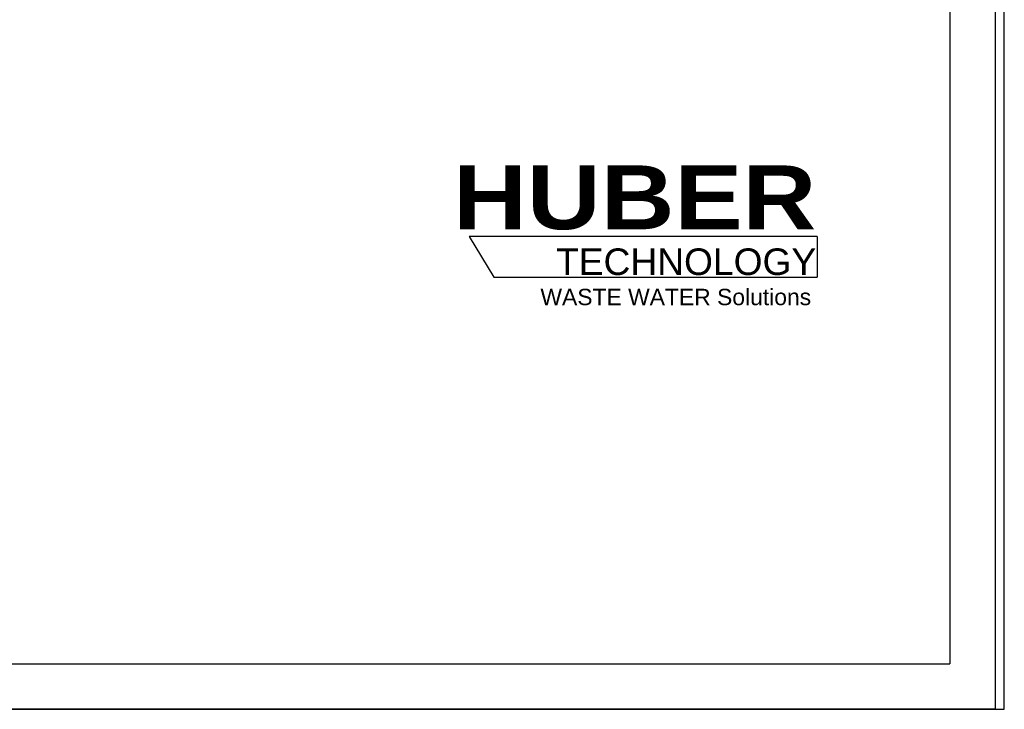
# Model space of a CAD drawing. Header units: millimetres. Extents: x 0 to 2100, y 0 to 2970.
# Tile 2 of 8: x 1017 to 2100, y 0 to 759. Entities that reach past the tile are written whole.
import ezdxf

# ---------------------------------------------------------------- set-up
doc = ezdxf.new("R2010")
doc.units = ezdxf.units.MM
doc.header["$LTSCALE"] = 193.6
doc.layers.get('0').update_dxf_attribs({"linetype": 'CONTINUOUS'})
doc.layers.add('HUBER_Logo_BL0', color=7, linetype='CONTINUOUS')
doc.styles.add('TEXTSTYLE_2', font='ariblk.ttf')
doc.styles.add('TEXTSTYLE_3', font='arial.ttf')

# ---------------------------------------------------------------- blocks, each defined once
blk = doc.blocks.new('HUBER_LOGO_BL0', base_point=(1705.8, 504.8))
at = {"layer": 'HUBER_Logo_BL0', "color": 5, "linetype": 'CONTINUOUS'}
for p, q in [((1894.2, 520.3), (1511.7, 520.3)), ((1511.7, 520.3), (1538.7, 475.3)), ((1894.2, 520.3), (1894.2, 475.3)), ((1538.7, 475.3), (1894.2, 475.3))]:
    blk.add_line(p, q, dxfattribs=at)
at = {"layer": 'HUBER_Logo_BL0', "color": 2, "linetype": 'CONTINUOUS', "attachment_point": 3, "line_spacing_factor": 0.78}
for s, insert, char_height, width, style in [('HUBER\\P\\fArial;\\H29.25;TECHNOLOGY ', (1893.2, 598.3), 70.2, 387.672, 'TEXTSTYLE_2'), ('WASTE WATER Solutions', (1887.6, 462.6), 18, 297.033, 'TEXTSTYLE_3')]:
    blk.add_mtext(s, dxfattribs=dict(at, insert=insert, char_height=char_height, width=width, style=style))

msp = doc.modelspace()

# ---------------------------------------------------------------- linework, layer by layer
at = {"color": 7, "linetype": 'CONTINUOUS'}
for p, q in [((2100, 0), (2100, 2970)), ((2100, 0), (2100, 2970)), ((0, 0), (2100, 0)), ((0, 0), (2100, 0))]:
    msp.add_line(p, q, dxfattribs=at)
at = {"color": 3, "linetype": 'CONTINUOUS'}
for p, q in [((2090, 2950), (2090, 0)), ((2090, 0), (0, 0))]:
    msp.add_line(p, q, dxfattribs=at)
at = {"color": 5, "linetype": 'CONTINUOUS'}
for p in [(2040, 2900), (200, 50)]:
    msp.add_line(p, (2040, 50), dxfattribs=at)

# ---------------------------------------------------------------- block references
at = {"layer": 'HUBER_Logo_BL0'}
msp.add_blockref('HUBER_LOGO_BL0', (1705.8, 504.77), dxfattribs=at)

doc.saveas('drawing.dxf')
